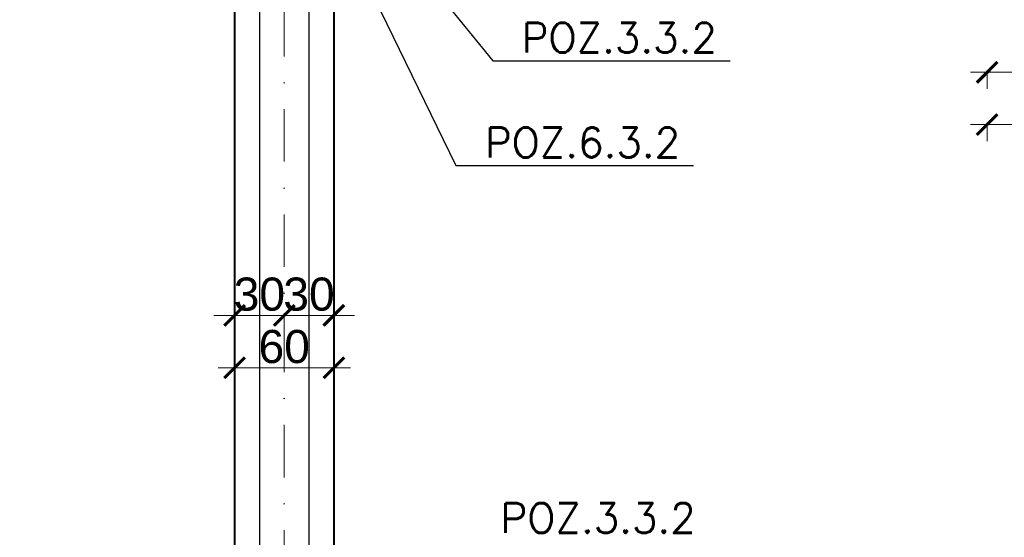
# Model space of a CAD drawing. Extents: x -19 to 9300416, y -12 to 10688993.
# Tile 58 of 106: x 4607227 to 4607823, y 5315769 to 5316082. Entities that reach past the tile are written whole.
import ezdxf

# ---------------------------------------------------------------- set-up
doc = ezdxf.new("R2010")
doc.units = 0
doc.header["$MEASUREMENT"] = 0
doc.linetypes.add('DASHDOT', pattern=[25.4, 12.7, -6.35, 0, -6.35])
for name, color, linetype, lineweight in [('k', 7, 'Continuous', 13), ('K-OPISY', 252, 'Continuous', 15), ('K-SCIANY CIENKI', 163, 'Continuous', 30), ('K-SCIANY GRUBY', 195, 'Continuous', 40), ('Osie', 175, 'DASHDOT', 9)]:
    doc.layers.add(name, color=color, linetype=linetype, lineweight=lineweight)
doc.styles.add('Arial Narrow 20', font='arial.ttf', dxfattribs={"height": 20})
doc.styles.add('Simplex', font='simplex.shx')
doc.dimstyles.new('1do100 ok', dxfattribs={"dimscale": 0.5, "dimtxt": 12, "dimasz": 25, "dimexe": 20, "dimexo": 0, "dimgap": 5, "dimtad": 1, "dimdec": 0, "dimzin": 9, "dimtxsty": 'Arial Narrow 20', "dimblk": 'ARCHTICK', "dimcen": 3, "dimdle": 20, "dimclrd": 256, "dimclre": 256, "dimclrt": 256, "dimadec": 0, "dimazin": 2, "dimtfac": 1, "dimtdec": 0, "dimtix": 1, "dimtmove": 2, "dimatfit": 3, "dimldrblk": 'NONE', "dimfxl": 0, "dimtvp": 1, "dimtolj": 1, "dimtzin": 0, "dimlwd": 5, "dimlwe": 5, "dimarcsym": 0})
doc.dimstyles.new('1do50', dxfattribs={"dimscale": 5, "dimtxt": 2.5, "dimasz": 2.5, "dimexe": 2.5, "dimexo": 0.5, "dimgap": 1, "dimtad": 1, "dimdec": 1, "dimrnd": 0.5, "dimzin": 12, "dimdsep": 46, "dimtxsty": 'Simplex', "dimblk": 'OBLIQUE', "dimcen": 0.5, "dimdle": 2.5, "dimclrd": 256, "dimclre": 256, "dimclrt": 256, "dimadec": 1, "dimazin": 3, "dimtfac": 1, "dimtdec": 1, "dimtix": 1, "dimtmove": 0, "dimatfit": 3, "dimfxl": 0, "dimtolj": 1, "dimtzin": 0, "dimarcsym": 0})

# ---------------------------------------------------------------- blocks, each defined once
blk = doc.blocks.new('_Oblique')
at = {"color": 0, "linetype": 'ByBlock', "lineweight": -2}
blk.add_line((-0.5, -0.5), (0.5, 0.5), dxfattribs=at)
blk = doc.blocks.new('G$C61CBF25F')
at = {"layer": 'Osie', "lineweight": 0, "ltscale": 2.5}
blk.add_line((305, 0), (305, 1880), dxfattribs=at)
blk = doc.blocks.new('_ArchTick')
at = {"color": 0, "linetype": 'ByBlock', "const_width": 0.15}
blk.add_lwpolyline([(-0.5, -0.5), (0.5, 0.5)], dxfattribs=at)
blk = doc.blocks.new('*D816')
at = {"layer": 'Defpoints', "color": 0, "lineweight": 0, "ltscale": 40}
for p in [(4607812.35, 5316093.35), (4607937.35, 5316083.26), (4607937.35, 5316049.95)]:
    blk.add_point(p, dxfattribs=at)
at = {"layer": 'k', "lineweight": 5, "ltscale": 40}
for p, q in [((4607802.35, 5316049.95), (4607947.35, 5316049.95)), ((4607812.35, 5316051.2), (4607812.35, 5316039.95)), ((4607937.35, 5316051.2), (4607937.35, 5316039.95))]:
    blk.add_line(p, q, dxfattribs=at)
at = {"layer": 'k', "lineweight": 5, "ltscale": 40, "xscale": 12.5, "yscale": 12.5, "zscale": 12.5, "rotation": 180}
blk.add_blockref('_ArchTick', (4607812.35, 5316049.95), dxfattribs=at)
at = {"layer": 'k', "lineweight": 5, "ltscale": 40, "xscale": 12.5, "yscale": 12.5, "zscale": 12.5}
blk.add_blockref('_ArchTick', (4607937.35, 5316049.95), dxfattribs=at)
at = {"layer": 'k', "lineweight": 0, "ltscale": 40, "insert": (4607874.85, 5316062.66), "char_height": 20, "attachment_point": 5, "style": 'Arial Narrow 20'}
blk.add_mtext('\\A1;125', dxfattribs=at)
blk = doc.blocks.new('_None')
blk = doc.blocks.new('*D818')
at = {"layer": 'Defpoints', "color": 0, "lineweight": 0, "ltscale": 40}
for p in [(4607812.35, 5316093.35), (4608062.35, 5316093.35), (4608062.35, 5316018.39)]:
    blk.add_point(p, dxfattribs=at)
at = {"layer": 'k', "lineweight": 5, "ltscale": 40}
for p, q in [((4607802.35, 5316018.39), (4608072.35, 5316018.39)), ((4607812.35, 5316019.64), (4607812.35, 5316008.39)), ((4608062.35, 5316019.64), (4608062.35, 5316008.39))]:
    blk.add_line(p, q, dxfattribs=at)
at = {"layer": 'k', "lineweight": 5, "ltscale": 40, "xscale": 12.5, "yscale": 12.5, "zscale": 12.5, "rotation": 180}
blk.add_blockref('_ArchTick', (4607812.35, 5316018.39), dxfattribs=at)
at = {"layer": 'k', "lineweight": 5, "ltscale": 40, "xscale": 12.5, "yscale": 12.5, "zscale": 12.5}
blk.add_blockref('_ArchTick', (4608062.35, 5316018.39), dxfattribs=at)
at = {"layer": 'k', "lineweight": 0, "ltscale": 40, "insert": (4607937.35, 5316031.1), "char_height": 20, "attachment_point": 5, "style": 'Arial Narrow 20'}
blk.add_mtext('\\A1;250', dxfattribs=at)
blk = doc.blocks.new('*D872')
at = {"layer": 'Defpoints', "color": 0, "lineweight": 0, "ltscale": 40}
for p in [(4607293.66, 5316108.35), (4606794.39, 5315728.35), (4607321.21, 5315728.35)]:
    blk.add_point(p, dxfattribs=at)
at = {"layer": 'k', "lineweight": 5, "ltscale": 40}
for p, q in [((4606794.39, 5316118.35), (4606794.39, 5315718.35)), ((4606795.64, 5316108.35), (4606784.39, 5316108.35)), ((4606795.64, 5315728.35), (4606784.39, 5315728.35))]:
    blk.add_line(p, q, dxfattribs=at)
at = {"layer": 'k', "lineweight": 5, "ltscale": 40, "xscale": 12.5, "yscale": 12.5, "zscale": 12.5}
for p, rotation in [((4606794.39, 5316108.35), 90), ((4606794.39, 5315728.35), 270)]:
    blk.add_blockref('_ArchTick', p, dxfattribs=dict(at, rotation=rotation))
at = {"layer": 'k', "lineweight": 0, "ltscale": 40, "insert": (4606781.67, 5315918.35), "char_height": 20, "attachment_point": 5, "rotation": 90, "style": 'Arial Narrow 20'}
blk.add_mtext('\\A1;380', dxfattribs=at)
blk = doc.blocks.new('*D881')
at = {"layer": 'Defpoints', "color": 0, "lineweight": 0, "ltscale": 40}
for p in [(4606703.05, 5316773.35), (4607372.35, 5316773.35), (4607372.35, 5315063.35)]:
    blk.add_point(p, dxfattribs=at)
at = {"layer": 'k', "lineweight": 5, "ltscale": 40}
for p, q in [((4606703.05, 5315053.35), (4606703.05, 5316783.35)), ((4606704.3, 5316773.35), (4606693.05, 5316773.35)), ((4606704.3, 5315063.35), (4606693.05, 5315063.35))]:
    blk.add_line(p, q, dxfattribs=at)
at = {"layer": 'k', "lineweight": 5, "ltscale": 40, "xscale": 12.5, "yscale": 12.5, "zscale": 12.5}
for p, rotation in [((4606703.05, 5316773.35), 90), ((4606703.05, 5315063.35), 270)]:
    blk.add_blockref('_ArchTick', p, dxfattribs=dict(at, rotation=rotation))
at = {"layer": 'k', "lineweight": 0, "ltscale": 40, "insert": (4606690.34, 5315918.35), "char_height": 20, "attachment_point": 5, "rotation": 90, "style": 'Arial Narrow 20'}
blk.add_mtext('\\A1;1710', dxfattribs=at)
blk = doc.blocks.new('*D902')
at = {"layer": 'Defpoints', "color": 0, "lineweight": 0, "ltscale": 40}
for p in [(4607357.35, 5315938.85), (4607387.35, 5315938.85), (4607387.35, 5315903.05)]:
    blk.add_point(p, dxfattribs=at)
at = {"layer": 'k', "lineweight": 5, "ltscale": 40}
for p, q in [((4607357.35, 5315903.05), (4607344.85, 5315903.05)), ((4607357.35, 5315904.3), (4607357.35, 5315893.05)), ((4607357.35, 5315903.05), (4607387.35, 5315903.05)), ((4607387.35, 5315904.3), (4607387.35, 5315893.05)), ((4607387.35, 5315903.05), (4607399.85, 5315903.05))]:
    blk.add_line(p, q, dxfattribs=at)
at = {"layer": 'k', "lineweight": 5, "ltscale": 40, "xscale": 12.5, "yscale": 12.5, "zscale": 12.5}
blk.add_blockref('_ArchTick', (4607357.35, 5315903.05), dxfattribs=at)
at = {"layer": 'k', "lineweight": 5, "ltscale": 40, "xscale": 12.5, "yscale": 12.5, "zscale": 12.5, "rotation": 180}
blk.add_blockref('_ArchTick', (4607387.35, 5315903.05), dxfattribs=at)
at = {"layer": 'k', "lineweight": 0, "ltscale": 40, "insert": (4607372.35, 5315915.77), "char_height": 20, "attachment_point": 5, "style": 'Arial Narrow 20'}
blk.add_mtext('\\A1;30', dxfattribs=at)
blk = doc.blocks.new('*D903')
at = {"layer": 'Defpoints', "color": 0, "lineweight": 0, "ltscale": 40}
for p in [(4607387.35, 5315938.85), (4607417.35, 5315931.97), (4607417.35, 5315903.05)]:
    blk.add_point(p, dxfattribs=at)
at = {"layer": 'k', "lineweight": 5, "ltscale": 40}
for p, q in [((4607387.35, 5315903.05), (4607374.85, 5315903.05)), ((4607387.35, 5315904.3), (4607387.35, 5315893.05)), ((4607387.35, 5315903.05), (4607417.35, 5315903.05)), ((4607417.35, 5315904.3), (4607417.35, 5315893.05)), ((4607417.35, 5315903.05), (4607429.85, 5315903.05))]:
    blk.add_line(p, q, dxfattribs=at)
at = {"layer": 'k', "lineweight": 5, "ltscale": 40, "xscale": 12.5, "yscale": 12.5, "zscale": 12.5}
blk.add_blockref('_ArchTick', (4607387.35, 5315903.05), dxfattribs=at)
at = {"layer": 'k', "lineweight": 5, "ltscale": 40, "xscale": 12.5, "yscale": 12.5, "zscale": 12.5, "rotation": 180}
blk.add_blockref('_ArchTick', (4607417.35, 5315903.05), dxfattribs=at)
at = {"layer": 'k', "lineweight": 0, "ltscale": 40, "insert": (4607402.35, 5315915.77), "char_height": 20, "attachment_point": 5, "style": 'Arial Narrow 20'}
blk.add_mtext('\\A1;30', dxfattribs=at)
blk = doc.blocks.new('*D904')
at = {"layer": 'Defpoints', "color": 0, "lineweight": 0, "ltscale": 40}
for p in [(4607417.35, 5315871.37), (4607357.35, 5315856.91), (4607417.35, 5315856.91)]:
    blk.add_point(p, dxfattribs=at)
at = {"layer": 'k', "lineweight": 5, "ltscale": 40}
for p, q in [((4607357.35, 5315870.12), (4607357.35, 5315881.37)), ((4607417.35, 5315870.12), (4607417.35, 5315881.37)), ((4607347.35, 5315871.37), (4607427.35, 5315871.37))]:
    blk.add_line(p, q, dxfattribs=at)
at = {"layer": 'k', "lineweight": 5, "ltscale": 40, "xscale": 12.5, "yscale": 12.5, "zscale": 12.5, "rotation": 180}
blk.add_blockref('_ArchTick', (4607357.35, 5315871.37), dxfattribs=at)
at = {"layer": 'k', "lineweight": 5, "ltscale": 40, "xscale": 12.5, "yscale": 12.5, "zscale": 12.5}
blk.add_blockref('_ArchTick', (4607417.35, 5315871.37), dxfattribs=at)
at = {"layer": 'k', "lineweight": 0, "ltscale": 40, "insert": (4607387.35, 5315884.09), "char_height": 20, "attachment_point": 5, "style": 'Arial Narrow 20'}
blk.add_mtext('\\A1;60', dxfattribs=at)

msp = doc.modelspace()

# ---------------------------------------------------------------- linework, layer by layer
at = {"layer": 'K-SCIANY CIENKI'}
for p, q in [((4607402.35, 5315798.35), (4607402.35, 5316203.35)), ((4607372.35, 5316108.35), (4607372.35, 5315798.35)), ((4607372.35, 5315798.35), (4607372.35, 5315728.35)), ((4607402.35, 5315633.35), (4607402.35, 5315798.35))]:
    msp.add_line(p, q, dxfattribs=at)
at = {"layer": 'K-SCIANY GRUBY'}
for p, q in [((4607417.35, 5316118.35), (4607417.35, 5315718.35)), ((4607357.35, 5316093.35), (4607357.35, 5315743.35))]:
    msp.add_line(p, q, dxfattribs=at)

# ---------------------------------------------------------------- block references
at = {"lineweight": 0, "ltscale": 40}
msp.add_blockref('G$C61CBF25F', (4607082.35, 5314978.35), dxfattribs=at)

# ---------------------------------------------------------------- texts
at = {"layer": 'K-OPISY', "char_height": 18, "attachment_point": 7, "style": 'Simplex'}
for s, insert in [('{\\C0;POZ.3.3.2}', (4607530.94, 5316061.83)), ('{\\C0;POZ.6.3.2}', (4607508.72, 5315998.54)), ('{\\C0;POZ.3.3.2}', (4607518.14, 5315771.58))]:
    msp.add_mtext(s, dxfattribs=dict(at, insert=insert))

# ---------------------------------------------------------------- dimensions: what is measured, and where the dimension line sits
at = {"layer": 'k', "lineweight": 0, "ltscale": 40}
for base, p1, p2, picture, middle in [((4606703.05, 5316773.35), (4607372.35, 5315063.35), (4607372.35, 5316773.35), '*D881', (4606690.34, 5315918.35)), ((4606794.39, 5315728.35), (4607293.66, 5316108.35), (4607321.21, 5315728.35), '*D872', (4606781.67, 5315918.35))]:
    dim = msp.add_linear_dim(base=base, p1=p1, p2=p2, angle=90, dimstyle='1do100 ok', override={"dimfxl": 2.5}, dxfattribs=at)
    dim.commit()
    dim.dimension.update_dxf_attribs({"geometry": picture, "text_midpoint": middle})
for base, p1, p2, picture, middle in [((4607937.35, 5316049.95), (4607812.35, 5316093.35), (4607937.35, 5316083.26), '*D816', (4607874.85, 5316062.66)), ((4608062.35, 5316018.39), (4607812.35, 5316093.35), (4608062.35, 5316093.35), '*D818', (4607937.35, 5316031.1)), ((4607387.35, 5315903.05), (4607357.35, 5315938.85), (4607387.35, 5315938.85), '*D902', (4607372.35, 5315915.77)), ((4607417.35, 5315903.05), (4607387.35, 5315938.85), (4607417.35, 5315931.97), '*D903', (4607402.35, 5315915.77)), ((4607417.35, 5315871.37), (4607357.35, 5315856.91), (4607417.35, 5315856.91), '*D904', (4607387.35, 5315884.09))]:
    dim = msp.add_linear_dim(base=base, p1=p1, p2=p2, dimstyle='1do100 ok', override={"dimfxl": 2.5}, dxfattribs=at)
    dim.commit()
    dim.dimension.update_dxf_attribs({"geometry": picture, "text_midpoint": middle})

# ---------------------------------------------------------------- leaders
at = {"layer": 'K-OPISY', "annotation_type": 0, "has_hookline": 1, "hookline_direction": 0, "text_width": 126}
for points in [[(4607382.33, 5316218.52), (4607513.44, 5316056.83), (4607525.94, 5316056.83)], [(4607422.35, 5316135.03), (4607491.22, 5315993.54), (4607503.72, 5315993.54)]]:
    msp.add_leader(points, dimstyle='1do50', override={"dimgap": 1, "dimtad": 1}, dxfattribs=at)

doc.saveas('drawing.dxf')
